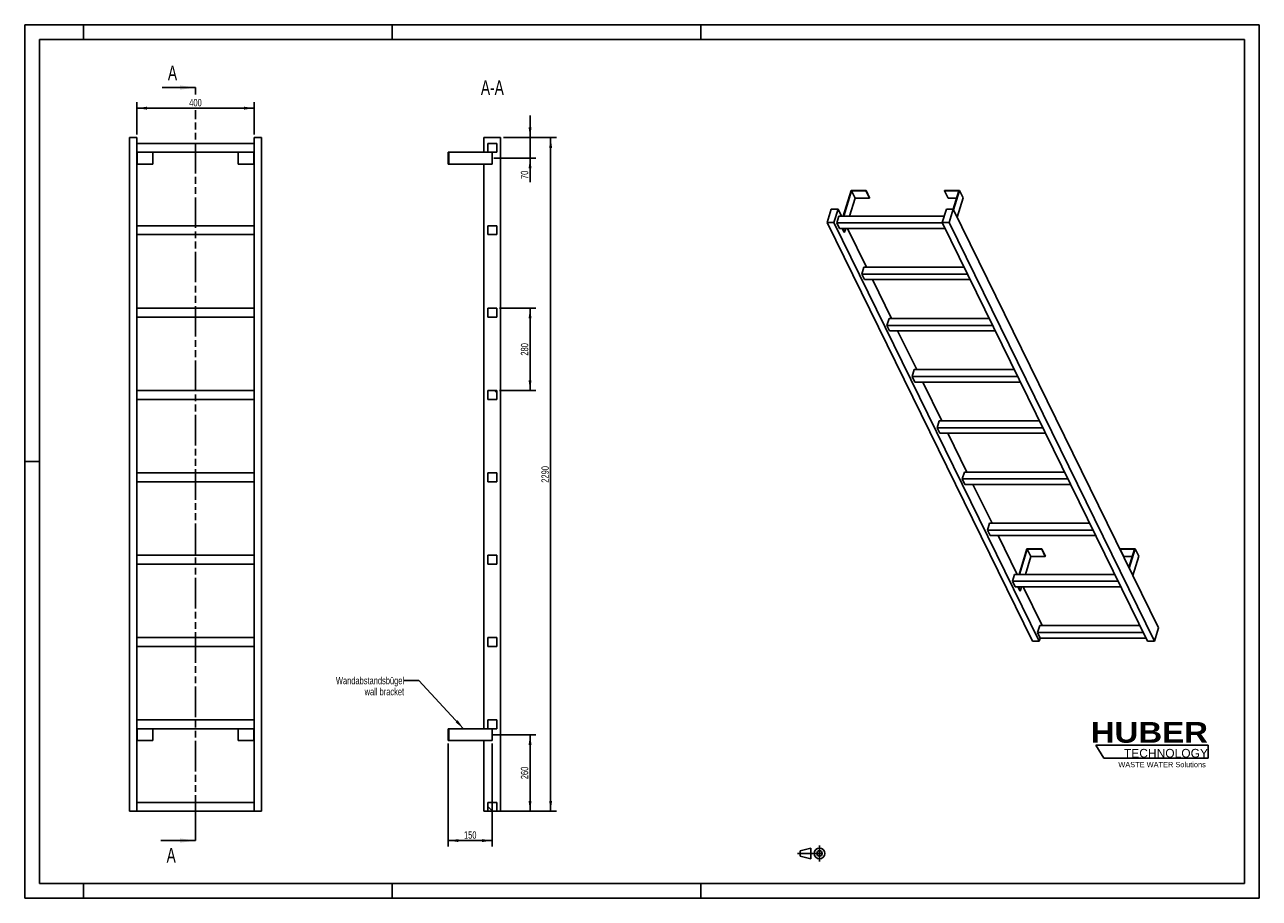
# Model space of a CAD drawing. Header units: millimetres. Extents: x 0 to 4200, y 0 to 2970.
import ezdxf

# ---------------------------------------------------------------- set-up
doc = ezdxf.new("R2010")
doc.units = ezdxf.units.MM
doc.header["$LTSCALE"] = 231
doc.linetypes.add('CENTER', pattern=[0.6, 0.375, -0.075, 0.075, -0.075])
doc.linetypes.add('PHANTOM', pattern=[0.8, 0.45, -0.05, 0.1, -0.05, 0.1, -0.05])
doc.layers.get('0').update_dxf_attribs({"linetype": 'CONTINUOUS'})
for name, color, linetype in [('050_DIMENSIONING', 7, 'CONTINUOUS'), ('053_NOTES', 7, 'CONTINUOUS'), ('HATCHING_BL0', 7, 'CONTINUOUS'), ('HUBER_Logo_BL1', 7, 'CONTINUOUS')]:
    doc.layers.add(name, color=color, linetype=linetype)
doc.styles.get("Standard").update_dxf_attribs({"font": 'txt', "width": 0.7})
doc.styles.add('TEXTSTYLE_2', font='ariblk.ttf')
doc.styles.add('TEXTSTYLE_3', font='arial.ttf')
doc.dimstyles.new('DIMSTYLE_1', dxfattribs={"dimtxt": 25, "dimasz": 35, "dimexe": 2, "dimexo": 1, "dimtad": 1, "dimdec": 1, "dimtxsty": 'STANDARD', "dimblk": '_FILLED', "dimblk1": '_FILLED', "dimblk2": '_FILLED', "dimcen": 0.09, "dimazin": 2, "dimtp": 0.5, "dimtm": 0.5, "dimtfac": 1, "dimtdec": 1, "dimtofl": 0, "dimtmove": 0, "dimatfit": 3, "dimldrblk": '_FILLED', "dimfxl": 1, "dimtolj": 1, "dimarcsym": 0})
doc.dimstyles.new('DIMSTYLE_2', dxfattribs={"dimtxt": 25, "dimasz": 35, "dimexe": 2, "dimexo": 1, "dimtad": 1, "dimdec": 1, "dimtxsty": 'STANDARD', "dimblk": '_FILLED', "dimblk1": '_FILLED', "dimblk2": '_FILLED', "dimcen": 0.09, "dimazin": 2, "dimtp": 0.3, "dimtm": 0.3, "dimtfac": 1, "dimtdec": 1, "dimtofl": 0, "dimtmove": 0, "dimatfit": 3, "dimldrblk": '_FILLED', "dimfxl": 1, "dimtolj": 1, "dimarcsym": 0})
doc.dimstyles.new('DIMSTYLE_3', dxfattribs={"dimtxt": 25, "dimasz": 35, "dimexe": 2, "dimexo": 1, "dimtad": 1, "dimtxsty": 'STANDARD', "dimblk": '_FILLED', "dimblk1": '_FILLED', "dimblk2": '_FILLED', "dimcen": 0.09, "dimazin": 2, "dimtp": 0.5, "dimtm": 0.5, "dimtfac": 1, "dimtofl": 0, "dimtmove": 0, "dimatfit": 3, "dimldrblk": '_FILLED', "dimfxl": 1, "dimtolj": 1, "dimarcsym": 0})
doc.dimstyles.new('DIMSTYLE_4', dxfattribs={"dimtxt": 25, "dimasz": 35, "dimexe": 2, "dimexo": 1, "dimtad": 1, "dimtxsty": 'STANDARD', "dimblk": '_FILLED', "dimblk1": '_FILLED', "dimblk2": '_FILLED', "dimcen": 0.09, "dimazin": 2, "dimtp": 2, "dimtm": 2, "dimtfac": 1, "dimtofl": 0, "dimtmove": 0, "dimatfit": 3, "dimldrblk": '_FILLED', "dimfxl": 1, "dimtolj": 1, "dimarcsym": 0})
doc.dimstyles.get("Standard").update_dxf_attribs({"dimtxt": 25, "dimasz": 35, "dimexe": 2, "dimexo": 1, "dimtad": 1, "dimtxsty": 'STANDARD', "dimblk": '_FILLED', "dimblk1": '_FILLED', "dimblk2": '_FILLED', "dimcen": 0.09, "dimazin": 2, "dimtol": 1, "dimtp": 0.01, "dimtm": 0.01, "dimtfac": 1, "dimtofl": 0, "dimtmove": 0, "dimatfit": 3, "dimldrblk": '_FILLED', "dimfxl": 1, "dimtolj": 1, "dimarcsym": 0})

# ---------------------------------------------------------------- blocks, each defined once
blk = doc.blocks.new('HUBER_LOGO_BL1', base_point=(3837.5, 503.7))
at = {"layer": 'HUBER_Logo_BL1', "color": 5, "linetype": 'CONTINUOUS'}
for p, q in [((4026.4, 521), (3643.9, 521)), ((3643.9, 521), (3670.9, 476)), ((4026.4, 521), (4026.4, 476)), ((3670.9, 476), (4026.4, 476))]:
    blk.add_line(p, q, dxfattribs=at)
at = {"layer": 'HUBER_Logo_BL1', "color": 2, "linetype": 'CONTINUOUS', "attachment_point": 3, "line_spacing_factor": 0.78}
for s, insert, char_height, width, style in [('HUBER\\P\\fArial;\\H29.25;TECHNOLOGY ', (4025.4, 599.1), 70.2, 387.672, 'TEXTSTYLE_2'), ('WASTE WATER Solutions', (4018, 463.6), 18, 297.033, 'TEXTSTYLE_3')]:
    blk.add_mtext(s, dxfattribs=dict(at, insert=insert, char_height=char_height, width=width, style=style))
blk = doc.blocks.new('_FILLED')
at = {"color": 0, "linetype": 'BYBLOCK'}
blk.add_solid([(0, 0), (-1, 0.143), (-1, -0.143)], dxfattribs=at)
blk = doc.blocks.new('*D0')
at = {"layer": '050_DIMENSIONING', "color": 2, "linetype": 'CONTINUOUS'}
for p, q in [((381.1, 2596.2), (381.1, 2706.2)), ((781.1, 2596.2), (781.1, 2706.2)), ((381.1, 2686.2), (581.1, 2686.2)), ((781.1, 2686.2), (581.1, 2686.2))]:
    blk.add_line(p, q, dxfattribs=at)
at = {"layer": '050_DIMENSIONING', "color": 2, "linetype": 'CONTINUOUS', "xscale": 35, "yscale": 35, "zscale": 35, "rotation": 180}
blk.add_blockref('_FILLED', (381.1, 2686.2), dxfattribs=at)
at = {"layer": '050_DIMENSIONING', "color": 2, "linetype": 'CONTINUOUS', "xscale": 35, "yscale": 35, "zscale": 35}
blk.add_blockref('_FILLED', (781.1, 2686.2), dxfattribs=at)
at = {"layer": '050_DIMENSIONING', "color": 2, "linetype": 'CONTINUOUS', "insert": (581.1, 2717.5), "char_height": 25, "width": 88.393, "attachment_point": 2, "line_spacing_factor": 0.9}
blk.add_mtext('400', dxfattribs=at)
blk = doc.blocks.new('*D1')
at = {"layer": '050_DIMENSIONING', "color": 2, "linetype": 'CONTINUOUS'}
for p, q in [((1590.4, 556.2), (1739.2, 556.2)), ((1719.2, 556.2), (1719.2, 426.2)), ((1719.2, 296.2), (1719.2, 426.2)), ((1629.2, 296.2), (1739.2, 296.2))]:
    blk.add_line(p, q, dxfattribs=at)
at = {"layer": '050_DIMENSIONING', "color": 2, "linetype": 'CONTINUOUS', "xscale": 35, "yscale": 35, "zscale": 35}
for p, rotation in [((1719.2, 556.2), 90), ((1719.2, 296.2), 270)]:
    blk.add_blockref('_FILLED', p, dxfattribs=dict(at, rotation=rotation))
at = {"layer": '050_DIMENSIONING', "color": 2, "linetype": 'CONTINUOUS', "insert": (1687.9, 426.2), "char_height": 25, "width": 88.393, "attachment_point": 2, "rotation": 90, "line_spacing_factor": 0.9}
blk.add_mtext('260', dxfattribs=at)
blk = doc.blocks.new('*D2')
at = {"layer": '050_DIMENSIONING', "color": 2, "linetype": 'CONTINUOUS'}
for p, q in [((1719.2, 2586.2), (1719.2, 2661.2)), ((1719.2, 2661.2), (1719.2, 2551.2)), ((1629.2, 2586.2), (1739.2, 2586.2)), ((1719.2, 2434.4), (1719.2, 2551.2)), ((1595.8, 2516.2), (1739.2, 2516.2)), ((1719.2, 2516.2), (1719.2, 2434.4))]:
    blk.add_line(p, q, dxfattribs=at)
at = {"layer": '050_DIMENSIONING', "color": 2, "linetype": 'CONTINUOUS', "xscale": 35, "yscale": 35, "zscale": 35}
for p, rotation in [((1719.2, 2586.2), 270), ((1719.2, 2516.2), 90)]:
    blk.add_blockref('_FILLED', p, dxfattribs=dict(at, rotation=rotation))
at = {"layer": '050_DIMENSIONING', "color": 2, "linetype": 'CONTINUOUS', "insert": (1687.9, 2473.7), "char_height": 25, "width": 58.929, "attachment_point": 3, "rotation": 90, "line_spacing_factor": 0.9}
blk.add_mtext('70', dxfattribs=at)
blk = doc.blocks.new('*D3')
at = {"layer": '050_DIMENSIONING', "color": 2, "linetype": 'CONTINUOUS'}
for p, q in [((1440.7, 526.2), (1440.7, 176.2)), ((1590.7, 526.2), (1590.7, 176.2)), ((1440.7, 196.2), (1515.7, 196.2)), ((1590.7, 196.2), (1515.7, 196.2))]:
    blk.add_line(p, q, dxfattribs=at)
at = {"layer": '050_DIMENSIONING', "color": 2, "linetype": 'CONTINUOUS', "xscale": 35, "yscale": 35, "zscale": 35, "rotation": 180}
blk.add_blockref('_FILLED', (1440.7, 196.2), dxfattribs=at)
at = {"layer": '050_DIMENSIONING', "color": 2, "linetype": 'CONTINUOUS', "xscale": 35, "yscale": 35, "zscale": 35}
blk.add_blockref('_FILLED', (1590.7, 196.2), dxfattribs=at)
at = {"layer": '050_DIMENSIONING', "color": 2, "linetype": 'CONTINUOUS', "insert": (1515.7, 227.5), "char_height": 25, "width": 77.679, "attachment_point": 2, "line_spacing_factor": 0.9}
blk.add_mtext('150', dxfattribs=at)
blk = doc.blocks.new('*D4')
at = {"layer": '050_DIMENSIONING', "color": 2, "linetype": 'CONTINUOUS'}
for p, q in [((1629.2, 2586.2), (1809.2, 2586.2)), ((1789.2, 2586.2), (1789.2, 1441.2)), ((1789.2, 296.2), (1789.2, 1441.2)), ((1615.7, 296.2), (1809.2, 296.2))]:
    blk.add_line(p, q, dxfattribs=at)
at = {"layer": '050_DIMENSIONING', "color": 2, "linetype": 'CONTINUOUS', "xscale": 35, "yscale": 35, "zscale": 35}
for p, rotation in [((1789.2, 2586.2), 90), ((1789.2, 296.2), 270)]:
    blk.add_blockref('_FILLED', p, dxfattribs=dict(at, rotation=rotation))
at = {"layer": '050_DIMENSIONING', "color": 2, "linetype": 'CONTINUOUS', "insert": (1757.9, 1441.2), "char_height": 25, "width": 117.857, "attachment_point": 2, "rotation": 90, "line_spacing_factor": 0.9}
blk.add_mtext('2290', dxfattribs=at)
blk = doc.blocks.new('*D5')
at = {"layer": '050_DIMENSIONING', "color": 2, "linetype": 'CONTINUOUS'}
for p, q in [((1615.7, 2006.2), (1739.2, 2006.2)), ((1719.2, 2006.2), (1719.2, 1866.2)), ((1719.2, 1726.2), (1719.2, 1866.2)), ((1615.7, 1726.2), (1739.2, 1726.2))]:
    blk.add_line(p, q, dxfattribs=at)
at = {"layer": '050_DIMENSIONING', "color": 2, "linetype": 'CONTINUOUS', "xscale": 35, "yscale": 35, "zscale": 35}
for p, rotation in [((1719.2, 2006.2), 90), ((1719.2, 1726.2), 270)]:
    blk.add_blockref('_FILLED', p, dxfattribs=dict(at, rotation=rotation))
at = {"layer": '050_DIMENSIONING', "color": 2, "linetype": 'CONTINUOUS', "insert": (1687.9, 1866.2), "char_height": 25, "width": 88.393, "attachment_point": 2, "rotation": 90, "line_spacing_factor": 0.9}
blk.add_mtext('280', dxfattribs=at)
blk = doc.blocks.new('PROJEKTIONSMETHODE_1_BL2', base_point=(2680, 152.5))
at = {"color": 2, "linetype": 'CONTINUOUS'}
for p, q in [((2637.8, 161.7), (2674.5, 170.8)), ((2674.5, 134.2), (2674.5, 170.8)), ((2637.8, 143.3), (2637.8, 161.7)), ((2637.8, 143.3), (2674.5, 134.2))]:
    blk.add_line(p, q, dxfattribs=at)
at = {"color": 2, "linetype": 'CENTER'}
for p, q in [((2703.8, 180), (2703.8, 125)), ((2628.7, 152.5), (2731.3, 152.5))]:
    blk.add_line(p, q, dxfattribs=at)
at = {"color": 2, "linetype": 'CONTINUOUS'}
for radius in [18.3, 9.17]:
    blk.add_circle((2703.8, 152.5), radius, dxfattribs=at)
blk = doc.blocks.new('XSEC_FILLED')
at = {"color": 0, "linetype": 'BYBLOCK'}
blk.add_solid([(0, 0), (-1, 0.143), (-1, -0.143)], dxfattribs=at)
blk = doc.blocks.new('HATCHING_BL0', base_point=(522.2, 1476.2))
at = {"layer": 'HATCHING_BL0', "color": 7, "linetype": 'PHANTOM'}
for p, q in [((581.1, 2732.5), (581.1, 2756.2)), ((581.1, 246.2), (581.1, 2679.8)), ((581.1, 196.2), (581.1, 246.2))]:
    blk.add_line(p, q, dxfattribs=at)
at = {"layer": 'HATCHING_BL0', "color": 7, "linetype": 'CONTINUOUS', "char_height": 50, "width": 64.286, "attachment_point": 1, "line_spacing_factor": 0.9}
for insert in [(487.2, 2831.2), (482.8, 171.2)]:
    blk.add_mtext('A', dxfattribs=dict(at, insert=insert))
at = {"layer": 'HATCHING_BL0', "color": 7, "linetype": 'CONTINUOUS'}
for points in [[(581.1, 2756.2), (467.6, 2756.2)], [(581.1, 196.2), (463.2, 196.2)]]:
    blk.add_leader(points, dimstyle='STANDARD', override={"dimasz": 52.5, "dimtad": 0, "dimldrblk": 'XSEC_FILLED'}, dxfattribs=at)

msp = doc.modelspace()

# ---------------------------------------------------------------- hatches: boundary and pattern name
at = {"linetype": 'CONTINUOUS'}
h = msp.add_hatch(dxfattribs=at)
h.set_pattern_fill('ANSI31', color=2, angle=90, style=0, pattern_type=2)
h.set_pattern_definition([(135, (1590.67, 296.2), (-239.54, -239.54), [])])
edge = h.paths.add_edge_path()
edge.add_line((1605.672, 296.209), (1575.672, 296.209))
edge.add_line((1575.672, 296.209), (1575.672, 326.209))
edge.add_line((1575.672, 326.209), (1605.672, 326.209))
edge.add_line((1605.672, 296.209), (1605.672, 326.209))
edge = h.paths.add_edge_path()
edge.add_line((1575.672, 576.209), (1575.672, 606.209))
edge.add_line((1575.672, 606.209), (1605.672, 606.209))
edge.add_line((1605.672, 576.209), (1605.672, 606.209))
edge.add_line((1575.672, 576.209), (1605.672, 576.209))
edge = h.paths.add_edge_path()
edge.add_line((1575.672, 856.209), (1575.672, 886.209))
edge.add_line((1575.672, 886.209), (1605.672, 886.209))
edge.add_line((1605.672, 856.209), (1605.672, 886.209))
edge.add_line((1575.672, 856.209), (1605.672, 856.209))
edge = h.paths.add_edge_path()
edge.add_line((1575.672, 1136.209), (1575.672, 1166.209))
edge.add_line((1575.672, 1166.209), (1605.672, 1166.209))
edge.add_line((1605.672, 1136.209), (1605.672, 1166.209))
edge.add_line((1575.672, 1136.209), (1605.672, 1136.209))
edge = h.paths.add_edge_path()
edge.add_line((1575.672, 1416.209), (1575.672, 1446.209))
edge.add_line((1575.672, 1446.209), (1605.672, 1446.209))
edge.add_line((1605.672, 1416.209), (1605.672, 1446.209))
edge.add_line((1575.672, 1416.209), (1605.672, 1416.209))
edge = h.paths.add_edge_path()
edge.add_line((1575.672, 1696.209), (1575.672, 1726.209))
edge.add_line((1575.672, 1726.209), (1605.672, 1726.209))
edge.add_line((1605.672, 1696.209), (1605.672, 1726.209))
edge.add_line((1575.672, 1696.209), (1605.672, 1696.209))
edge = h.paths.add_edge_path()
edge.add_line((1575.672, 1976.209), (1575.672, 2006.209))
edge.add_line((1575.672, 2006.209), (1605.672, 2006.209))
edge.add_line((1605.672, 1976.209), (1605.672, 2006.209))
edge.add_line((1575.672, 1976.209), (1605.672, 1976.209))
edge = h.paths.add_edge_path()
edge.add_line((1575.672, 2256.209), (1575.672, 2286.209))
edge.add_line((1575.672, 2286.209), (1605.672, 2286.209))
edge.add_line((1605.672, 2256.209), (1605.672, 2286.209))
edge.add_line((1575.672, 2256.209), (1605.672, 2256.209))
edge = h.paths.add_edge_path()
edge.add_line((1575.672, 2536.209), (1575.672, 2566.209))
edge.add_line((1575.672, 2566.209), (1605.672, 2566.209))
edge.add_line((1605.672, 2536.209), (1605.672, 2566.209))
edge.add_line((1575.672, 2536.209), (1605.672, 2536.209))

# ---------------------------------------------------------------- linework, layer by layer
at = {"color": 7, "linetype": 'CONTINUOUS'}
for p, q in [((0, 2970), (4200, 2970)), ((0, 0), (0, 2970)), ((4200, 0), (4200, 2970)), ((356.128, 2586.209), (381.128, 2586.209)), ((356.128, 296.209), (356.128, 2586.209)), ((381.128, 296.209), (381.128, 2586.209)), ((781.128, 2566.209), (381.128, 2566.209)), ((781.128, 2586.209), (806.128, 2586.209)), ((781.128, 296.209), (781.128, 2586.209)), ((806.128, 296.209), (806.128, 2586.209)), ((1562.172, 2586.209), (1619.172, 2586.209)), ((1562.172, 2536.209), (1562.172, 2586.209)), ((1575.672, 2566.209), (1605.672, 2566.209)), ((1575.672, 2536.209), (1575.672, 2566.209)), ((1605.672, 2536.209), (1605.672, 2566.209)), ((1619.172, 296.209), (1619.172, 2586.209)), ((381.128, 2536.209), (781.128, 2536.209)), ((383.128, 2536.209), (383.128, 2496.209)), ((436.128, 2536.209), (436.128, 2496.209)), ((726.128, 2536.209), (726.128, 2496.209)), ((779.128, 2536.209), (779.128, 2496.209)), ((1440.672, 2536.209), (1442.672, 2536.209)), ((1440.672, 2536.209), (1440.672, 2496.209)), ((1442.672, 2536.209), (1575.672, 2536.209)), ((1442.672, 2536.209), (1442.672, 2496.209)), ((1575.672, 2536.209), (1605.672, 2536.209)), ((1590.672, 2536.209), (1590.672, 2496.209)), ((381.128, 2496.209), (383.128, 2496.209)), ((383.128, 2496.209), (436.128, 2496.209)), ((726.128, 2496.209), (779.128, 2496.209)), ((779.128, 2496.209), (781.128, 2496.209)), ((1440.672, 2496.209), (1442.672, 2496.209)), ((1590.672, 2496.209), (1442.672, 2496.209)), ((1562.172, 576.209), (1562.172, 2496.209)), ((2811.59, 2406.562), (2784.674, 2319.461)), ((2786.516, 2319.461), (2812.948, 2404.995)), ((2862.248, 2406.562), (2811.59, 2406.562)), ((2812.948, 2404.995), (2861.764, 2404.995)), ((2812.948, 2404.995), (2825.15, 2380.131)), ((2861.764, 2404.995), (2862.248, 2406.562)), ((2861.764, 2404.995), (2873.966, 2380.131)), ((2862.248, 2406.562), (2874.45, 2381.697)), ((3129.356, 2406.562), (3128.872, 2404.995)), ((3128.872, 2404.995), (3141.074, 2380.131)), ((3128.872, 2404.995), (3177.688, 2404.995)), ((3180.014, 2406.562), (3129.356, 2406.562)), ((3177.688, 2404.995), (3158.367, 2342.471)), ((3159.501, 2340.18), (3180.014, 2406.562)), ((3180.014, 2406.562), (3192.216, 2381.697)), ((2825.15, 2380.131), (2806.401, 2319.461)), ((2825.15, 2380.131), (2873.966, 2380.131)), ((2873.966, 2380.131), (2874.45, 2381.697)), ((3141.074, 2380.131), (3170.004, 2380.131)), ((3171.702, 2315.315), (3192.216, 2381.697)), ((2743.9, 2342.468), (2730.103, 2297.818)), ((2766.927, 2342.468), (2743.9, 2342.468)), ((2753.129, 2297.818), (2766.927, 2342.468)), ((2769.76, 2319.461), (2762.498, 2295.961)), ((2778.217, 2319.461), (2766.927, 2342.468)), ((3128.241, 2319.461), (2769.76, 2319.461)), ((3135.351, 2342.468), (3121.553, 2297.818)), ((3158.378, 2342.468), (3135.351, 2342.468)), ((3144.58, 2297.818), (3158.378, 2342.468)), ((3856.924, 918.981), (3158.378, 2342.468)), ((781.128, 2286.209), (381.128, 2286.209)), ((1575.672, 2286.209), (1605.672, 2286.209)), ((1575.672, 2256.209), (1575.672, 2286.209)), ((1605.672, 2256.209), (1605.672, 2286.209)), ((3428.648, 874.332), (2730.103, 2297.818)), ((2730.103, 2297.818), (2753.129, 2297.818)), ((3451.675, 874.332), (2753.129, 2297.818)), ((2771.649, 2277.313), (2762.498, 2295.961)), ((3122.465, 2295.961), (2762.498, 2295.961)), ((2771.649, 2277.313), (3131.616, 2277.313)), ((2787.482, 2264.198), (2781.046, 2277.313)), ((2782.888, 2277.313), (2789.324, 2264.198)), ((2793.377, 2277.313), (2789.324, 2264.198)), ((2863.629, 2145.41), (2798.9, 2277.313)), ((3820.099, 874.332), (3121.553, 2297.818)), ((3121.553, 2297.818), (3144.58, 2297.818)), ((3843.126, 874.332), (3144.58, 2297.818)), ((381.128, 2256.209), (781.128, 2256.209)), ((1575.672, 2256.209), (1605.672, 2256.209)), ((2787.482, 2264.198), (2789.324, 2264.198)), ((2855.171, 2145.41), (2847.91, 2121.91)), ((3196.345, 2145.41), (2855.171, 2145.41)), ((2857.061, 2103.262), (2847.91, 2121.91)), ((3207.877, 2121.91), (2847.91, 2121.91)), ((2857.061, 2103.262), (3217.028, 2103.262)), ((2949.041, 1971.359), (2884.312, 2103.262)), ((781.128, 2006.209), (381.128, 2006.209)), ((381.128, 1976.209), (781.128, 1976.209)), ((1575.672, 2006.209), (1605.672, 2006.209)), ((1575.672, 1976.209), (1575.672, 2006.209)), ((1575.672, 1976.209), (1605.672, 1976.209)), ((1605.672, 1976.209), (1605.672, 2006.209)), ((2940.583, 1971.359), (2933.321, 1947.86)), ((2942.472, 1929.211), (2933.321, 1947.86)), ((3293.288, 1947.86), (2933.321, 1947.86)), ((3281.756, 1971.359), (2940.583, 1971.359)), ((2942.472, 1929.211), (3302.44, 1929.211)), ((3034.452, 1797.309), (2969.724, 1929.211)), ((3025.995, 1797.309), (3018.733, 1773.809)), ((3027.884, 1755.16), (3018.733, 1773.809)), ((3378.7, 1773.809), (3018.733, 1773.809)), ((3367.168, 1797.309), (3025.995, 1797.309)), ((781.128, 1726.209), (381.128, 1726.209)), ((1575.672, 1726.209), (1605.672, 1726.209)), ((1575.672, 1696.209), (1575.672, 1726.209)), ((1605.672, 1696.209), (1605.672, 1726.209)), ((3027.884, 1755.16), (3387.851, 1755.16)), ((3119.864, 1623.258), (3055.136, 1755.16)), ((381.128, 1696.209), (781.128, 1696.209)), ((1575.672, 1696.209), (1605.672, 1696.209)), ((3111.407, 1623.258), (3104.145, 1599.758)), ((3113.296, 1581.11), (3104.145, 1599.758)), ((3464.112, 1599.758), (3104.145, 1599.758)), ((3452.58, 1623.258), (3111.407, 1623.258)), ((3113.296, 1581.11), (3473.263, 1581.11)), ((3205.276, 1449.207), (3140.547, 1581.11)), ((781.128, 1446.209), (381.128, 1446.209)), ((1575.672, 1446.209), (1605.672, 1446.209)), ((1575.672, 1416.209), (1575.672, 1446.209)), ((1605.672, 1416.209), (1605.672, 1446.209)), ((3196.818, 1449.207), (3189.556, 1425.707)), ((3537.991, 1449.207), (3196.818, 1449.207)), ((381.128, 1416.209), (781.128, 1416.209)), ((1575.672, 1416.209), (1605.672, 1416.209)), ((3549.523, 1425.707), (3189.556, 1425.707)), ((3198.708, 1407.059), (3189.556, 1425.707)), ((3198.708, 1407.059), (3558.675, 1407.059)), ((3290.687, 1275.156), (3225.959, 1407.059)), ((3282.23, 1275.156), (3274.968, 1251.656)), ((3623.403, 1275.156), (3282.23, 1275.156)), ((3634.935, 1251.656), (3274.968, 1251.656)), ((3284.119, 1233.008), (3274.968, 1251.656)), ((3284.119, 1233.008), (3644.086, 1233.008)), ((3376.099, 1101.105), (3311.371, 1233.008)), ((3409.472, 1188.206), (3382.556, 1101.105)), ((3384.398, 1101.105), (3410.83, 1186.64)), ((3460.13, 1188.206), (3409.472, 1188.206)), ((3410.83, 1186.64), (3459.646, 1186.64)), ((3423.032, 1161.775), (3410.83, 1186.64)), ((3459.646, 1186.64), (3460.13, 1188.206)), ((3471.848, 1161.775), (3459.646, 1186.64)), ((3472.332, 1163.342), (3460.13, 1188.206)), ((3727.238, 1188.206), (3726.754, 1186.64)), ((3738.956, 1161.775), (3726.754, 1186.64)), ((3726.754, 1186.64), (3775.57, 1186.64)), ((3777.896, 1188.206), (3727.238, 1188.206)), ((3775.57, 1186.64), (3756.252, 1124.127)), ((3757.383, 1121.824), (3777.896, 1188.206)), ((3790.098, 1163.342), (3777.896, 1188.206)), ((781.128, 1166.209), (381.128, 1166.209)), ((381.128, 1136.209), (781.128, 1136.209)), ((1575.672, 1166.209), (1605.672, 1166.209)), ((1575.672, 1136.209), (1575.672, 1166.209)), ((1575.672, 1136.209), (1605.672, 1136.209)), ((1605.672, 1136.209), (1605.672, 1166.209)), ((3423.032, 1161.775), (3404.283, 1101.105)), ((3471.848, 1161.775), (3423.032, 1161.775)), ((3472.332, 1163.342), (3471.848, 1161.775)), ((3767.887, 1161.775), (3738.956, 1161.775)), ((3790.098, 1163.342), (3769.584, 1096.96)), ((3367.642, 1101.105), (3360.38, 1077.606)), ((3708.815, 1101.105), (3367.642, 1101.105)), ((3369.531, 1058.957), (3360.38, 1077.606)), ((3720.347, 1077.606), (3360.38, 1077.606)), ((3369.531, 1058.957), (3729.498, 1058.957)), ((3385.364, 1045.843), (3378.928, 1058.957)), ((3387.206, 1045.843), (3380.77, 1058.957)), ((3391.259, 1058.957), (3387.206, 1045.843)), ((3461.511, 927.055), (3396.782, 1058.957)), ((3387.206, 1045.843), (3385.364, 1045.843)), ((3453.054, 927.055), (3445.792, 903.555)), ((3794.227, 927.055), (3453.054, 927.055)), ((781.128, 886.209), (381.128, 886.209)), ((1575.672, 886.209), (1605.672, 886.209)), ((1575.672, 856.209), (1575.672, 886.209)), ((1605.672, 856.209), (1605.672, 886.209)), ((3805.759, 903.555), (3445.792, 903.555)), ((3454.943, 884.907), (3445.792, 903.555)), ((3451.675, 874.332), (3454.943, 884.907)), ((3454.943, 884.907), (3814.91, 884.907)), ((3843.126, 874.332), (3856.924, 918.981)), ((381.128, 856.209), (781.128, 856.209)), ((1575.672, 856.209), (1605.672, 856.209)), ((3428.648, 874.332), (3451.675, 874.332)), ((3820.099, 874.332), (3843.126, 874.332)), ((781.128, 606.209), (381.128, 606.209)), ((1575.672, 606.209), (1605.672, 606.209)), ((1575.672, 576.209), (1575.672, 606.209)), ((1605.672, 576.209), (1605.672, 606.209)), ((381.128, 576.209), (781.128, 576.209)), ((383.128, 536.209), (383.128, 576.209)), ((436.128, 536.209), (436.128, 576.209)), ((726.128, 536.209), (726.128, 576.209)), ((779.128, 536.209), (779.128, 576.209)), ((1440.672, 576.209), (1442.672, 576.209)), ((1440.672, 536.209), (1440.672, 576.209)), ((1442.672, 576.209), (1575.672, 576.209)), ((1442.672, 536.209), (1442.672, 576.209)), ((1575.672, 576.209), (1605.672, 576.209)), ((1590.672, 536.209), (1590.672, 576.209)), ((383.128, 536.209), (381.128, 536.209)), ((436.128, 536.209), (383.128, 536.209)), ((779.128, 536.209), (726.128, 536.209)), ((781.128, 536.209), (779.128, 536.209)), ((1442.672, 536.209), (1440.672, 536.209)), ((1590.672, 536.209), (1442.672, 536.209)), ((1562.172, 296.209), (1562.172, 536.209)), ((356.128, 296.209), (381.128, 296.209)), ((781.128, 326.209), (381.128, 326.209)), ((381.128, 296.209), (781.128, 296.209)), ((781.128, 296.209), (806.128, 296.209)), ((1562.172, 296.209), (1575.672, 296.209)), ((1575.672, 326.209), (1605.672, 326.209)), ((1575.672, 296.209), (1575.672, 326.209)), ((1605.672, 296.209), (1575.672, 296.209)), ((1605.672, 296.209), (1605.672, 326.209)), ((1605.672, 296.209), (1619.172, 296.209)), ((0, 0), (4200, 0))]:
    msp.add_line(p, q, dxfattribs=at)
at = {"color": 3, "linetype": 'CONTINUOUS'}
for p, q in [((0, 2970), (0, 0)), ((4200, 2970), (0, 2970)), ((200, 2970), (200, 2920)), ((1250, 2970), (1250, 2920)), ((2300, 2970), (2300, 2920)), ((4200, 2970), (4200, 0)), ((0, 1485), (50, 1485)), ((200, 0), (200, 50)), ((1250, 0), (1250, 50)), ((2300, 0), (2300, 50)), ((4200, 0), (0, 0))]:
    msp.add_line(p, q, dxfattribs=at)
at = {"color": 5, "linetype": 'CONTINUOUS'}
for p, q in [((50, 2920), (50, 50)), ((4150, 2920), (50, 2920)), ((4150, 50), (4150, 2920)), ((50, 50), (4150, 50))]:
    msp.add_line(p, q, dxfattribs=at)

# ---------------------------------------------------------------- block references
at = {"color": 2, "linetype": 'CONTINUOUS'}
msp.add_blockref('PROJEKTIONSMETHODE_1_BL2', (2680, 152.5), dxfattribs=at)
at = {"layer": 'HATCHING_BL0'}
msp.add_blockref('HATCHING_BL0', (522.165, 1476.209), dxfattribs=at)
at = {"layer": 'HUBER_Logo_BL1'}
msp.add_blockref('HUBER_LOGO_BL1', (3837.497, 503.742), dxfattribs=at)

# ---------------------------------------------------------------- texts
at = {"layer": '053_NOTES', "color": 2, "linetype": 'CONTINUOUS', "attachment_point": 3, "line_spacing_factor": 0.9}
for s, insert, char_height, width in [('A-A', (1629.988, 2781.209), 50, 182.14286), ('Wandabstandsbügel\\Pwall bracket', (1290.672, 752.713), 25, 472.67857)]:
    msp.add_mtext(s, dxfattribs=dict(at, insert=insert, char_height=char_height, width=width))

# ---------------------------------------------------------------- dimensions: what is measured, and where the dimension line sits
at = {"layer": '050_DIMENSIONING', "color": 2, "linetype": 'CONTINUOUS'}
for base, p1, p2, dimstyle, picture, middle in [((781.128, 2686.209), (381.128, 2595.209), (781.128, 2595.209), 'DIMSTYLE_1', '*D0', (577.556, 2686.209)), ((1590.672, 196.209), (1440.672, 527.209), (1590.672, 527.209), 'DIMSTYLE_3', '*D3', (1512.101, 196.209))]:
    dim = msp.add_linear_dim(base=base, p1=p1, p2=p2, dimstyle=dimstyle, dxfattribs=at)
    dim.commit()
    dim.dimension.update_dxf_attribs({"geometry": picture, "text_midpoint": middle, "dimtype": 160})
for base, p1, p2, angle, dimstyle, picture, middle in [((1719.172, 2516.209), (1628.172, 2586.209), (1594.816, 2516.209), 270, 'DIMSTYLE_2', '*D2', (1719.172, 2450.513)), ((1789.172, 2586.209), (1614.672, 296.209), (1628.172, 2586.209), 90, 'DIMSTYLE_4', '*D4', (1789.172, 1437.637)), ((1719.172, 1726.209), (1614.672, 2006.209), (1614.672, 1726.209), 270, 'DIMSTYLE_3', '*D5', (1719.172, 1862.637)), ((1719.172, 556.209), (1628.172, 296.209), (1589.41, 556.209), 90, 'DIMSTYLE_1', '*D1', (1719.172, 422.637))]:
    dim = msp.add_linear_dim(base=base, p1=p1, p2=p2, angle=angle, dimstyle=dimstyle, dxfattribs=at)
    dim.commit()
    dim.dimension.update_dxf_attribs({"geometry": picture, "text_midpoint": middle, "dimtype": 160})

# ---------------------------------------------------------------- leaders
at = {"layer": '053_NOTES', "color": 2, "linetype": 'CONTINUOUS'}
msp.add_leader([(1493.239, 576.209), (1340.672, 740.213), (1290.672, 740.213)], dimstyle='STANDARD', override={"dimtad": 0}, dxfattribs=at)

doc.saveas('drawing.dxf')
